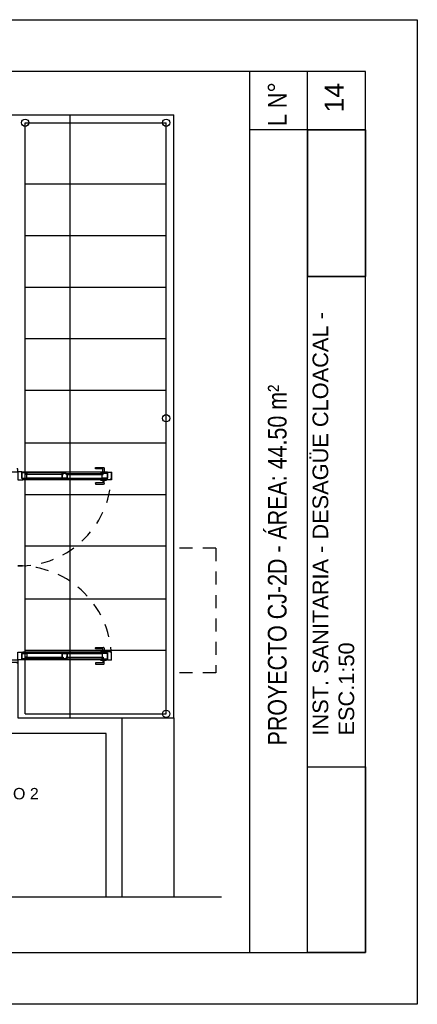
# Model space of a CAD drawing. Header units: millimetres. Extents: x 201 to 840, y 135 to 685.
# Tile 199 of 219: x 389.23 to 393.06, y 348.95 to 358.42. Entities that reach past the tile are written whole.
import ezdxf

# ---------------------------------------------------------------- set-up
doc = ezdxf.new("R2010")
doc.units = ezdxf.units.MM
doc.linetypes.add('HIDDEN', pattern=[0.375, 0.25, -0.125])
doc.linetypes.add('HIDDEN2', pattern=[0.1875, 0.125, -0.0625])
for name, color, linetype in [('01', 1, 'Continuous'), ('02', 2, 'Continuous'), ('03', 3, 'Continuous'), ('ABERTURAS', 2, 'Continuous'), ('LAMINA', 6, 'Continuous'), ('muro', 6, 'Continuous'), ('piso', 1, 'Continuous'), ('Proyeccion ALERO', 2, 'HIDDEN'), ('PROYECCIONES', 2, 'Continuous'), ('TEXT', 4, 'Continuous'), ('TEXTO LAMINA', 2, 'Continuous')]:
    doc.layers.add(name, color=color, linetype=linetype)
doc.styles.add('ARIAL', font='arial.ttf', dxfattribs={"height": 0.06})
picture_1 = doc.add_image_def('image1.jpg', size_in_pixel=(635, 198))
picture_2 = doc.add_image_def('image2.png', size_in_pixel=(322, 127))
picture_3 = doc.add_image_def('image5.jpg', size_in_pixel=(635, 198))

# ---------------------------------------------------------------- blocks, each defined once
blk = doc.blocks.new('htyht')
at = {"layer": 'piso', "linetype": 'HIDDEN2'}
for p, q in [((5.684341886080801e-14, 1.199999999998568), (-0.4037342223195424, 1.199999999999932)), ((2.387423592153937e-12, 1.199999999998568), (6.821210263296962e-13, -5.684341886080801e-14)), ((0, 0), (-0.4037342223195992, -1.364242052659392e-12))]:
    blk.add_line(p, q, dxfattribs=at)
blk = doc.blocks.new('A$C3420644B')
at = {"layer": '01'}
for p, q in [((0.03746231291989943, 0.2814323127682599), (0.8625368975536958, 0.281432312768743)), ((0.04746231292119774, 0.2114323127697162), (0.8525368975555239, 0.2114323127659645)), ((0.04746231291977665, 0.2064323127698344), (0.8525368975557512, 0.2064323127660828))]:
    blk.add_line(p, q, dxfattribs=at)
for points in [[(0.07746231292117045, 0.2609103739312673), (0.4299996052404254, 0.2609103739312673), (0.4299996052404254, 0.2569103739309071), (0.07746231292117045, 0.2569103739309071)], [(0.8225368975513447, 0.2609103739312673), (0.4699996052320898, 0.2609103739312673), (0.4699996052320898, 0.2569103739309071), (0.8225368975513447, 0.2569103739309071)]]:
    blk.add_lwpolyline(points, dxfattribs=at)
at = {"layer": '02'}
for p, q in [((0.4249996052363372, 0.2214323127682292), (0.08746231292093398, 0.2214323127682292)), ((0.4349996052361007, 0.2714323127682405), (0.08775690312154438, 0.2714323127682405)), ((0.4649996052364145, 0.2714323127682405), (0.8122423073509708, 0.2714323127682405)), ((0.474999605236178, 0.2214323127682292), (0.8125368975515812, 0.2214323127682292))]:
    blk.add_line(p, q, dxfattribs=at)
at = {"layer": '03'}
for points in [[(-3.947612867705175e-07, 0.281432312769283), (-3.947614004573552e-07, 0.2064323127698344), (0.04746231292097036, 0.2064323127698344), (0.04746231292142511, 0.216432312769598), (0.03746231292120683, 0.216432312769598), (0.03746231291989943, 0.2814323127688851), (-3.947612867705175e-07, 0.281432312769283), (-3.947612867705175e-07, 0.281432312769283)], [(0.03746231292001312, 0.2214323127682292), (0.03746231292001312, 0.2214323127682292), (0.08746231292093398, 0.2214323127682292), (0.08746231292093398, 0.2564323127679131), (0.07746231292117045, 0.2564323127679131), (0.07746231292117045, 0.2714323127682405), (0.03746231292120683, 0.2714323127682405), (0.03746231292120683, 0.2499323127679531), (0.03746231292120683, 0.2499323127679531), (0.03746231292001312, 0.2214323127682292), (0.03746231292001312, 0.2214323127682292)], [(0.4749996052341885, 0.2214323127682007), (0.4749996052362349, 0.2214323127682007), (0.4249996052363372, 0.2214323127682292), (0.4249996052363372, 0.2564323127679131), (0.4349996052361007, 0.2564323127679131), (0.4349996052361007, 0.2714323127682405), (0.4749996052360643, 0.2714323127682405), (0.4749996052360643, 0.2714323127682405), (0.4749996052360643, 0.2714323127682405)], [(0.4249996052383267, 0.2214323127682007), (0.4249996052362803, 0.2214323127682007), (0.474999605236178, 0.2214323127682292), (0.474999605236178, 0.2564323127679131), (0.4649996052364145, 0.2564323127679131), (0.4649996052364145, 0.2714323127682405), (0.4249996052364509, 0.2714323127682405), (0.4249996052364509, 0.2714323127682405), (0.4249996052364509, 0.2714323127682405)], [(0.4249996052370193, 0.2564323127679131), (0.4249996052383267, 0.2214323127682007), (0.4249996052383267, 0.2214323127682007)], [(0.4749996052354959, 0.2564323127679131), (0.4749996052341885, 0.2214323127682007), (0.4749996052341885, 0.2214323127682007)], [(0.8625368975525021, 0.2214323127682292), (0.8625368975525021, 0.2214323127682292), (0.8125368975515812, 0.2214323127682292), (0.8125368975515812, 0.2564323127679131), (0.8225368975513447, 0.2564323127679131), (0.8225368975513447, 0.2714323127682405), (0.8625368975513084, 0.2714323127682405), (0.8625368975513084, 0.2499323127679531), (0.8625368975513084, 0.2499323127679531), (0.8625368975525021, 0.2214323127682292), (0.8625368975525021, 0.2214323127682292)], [(0.8999996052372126, 0.2814323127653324), (0.8999996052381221, 0.2064323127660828), (0.8525368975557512, 0.2064323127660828), (0.8525368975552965, 0.2164323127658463), (0.8625368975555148, 0.2164323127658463), (0.8625368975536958, 0.2814323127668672), (0.8999996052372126, 0.2814323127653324), (0.8999996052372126, 0.2814323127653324)]]:
    blk.add_lwpolyline(points, dxfattribs=at)
for points in [[(0.08775690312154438, 0.2714323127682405), (0.08775690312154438, 0.2614323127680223), (0.0777569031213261, 0.2614323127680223), (0.0777569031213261, 0.2714323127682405)], [(0.4247050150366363, 0.2714323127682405), (0.4247050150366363, 0.2614323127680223), (0.4347050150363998, 0.2614323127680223), (0.4347050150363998, 0.2714323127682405)], [(0.4752941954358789, 0.2714323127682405), (0.4752941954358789, 0.2614323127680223), (0.4652941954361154, 0.2614323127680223), (0.4652941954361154, 0.2714323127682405)], [(0.8122423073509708, 0.2714323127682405), (0.8122423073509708, 0.2614323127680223), (0.8222423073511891, 0.2614323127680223), (0.8222423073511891, 0.2714323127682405)], [(0.8122423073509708, 0.2714323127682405), (0.8122423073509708, 0.2614323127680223), (0.8222423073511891, 0.2614323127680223), (0.8222423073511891, 0.2714323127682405)]]:
    blk.add_lwpolyline(points, close=True, dxfattribs=at)
at = {"layer": 'ABERTURAS', "linetype": 'HIDDEN2'}
for points in [[(0.1032146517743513, 0.2814323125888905), (0.1032146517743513, 0.2846475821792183), (0.04746231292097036, 0.2846475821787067), (0.04746231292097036, 0.2814323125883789)], [(0.1032146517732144, 0.2064323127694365), (0.1032146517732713, 0.203217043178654), (0.04746231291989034, 0.2032170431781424), (0.04746231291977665, 0.2064323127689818)]]:
    blk.add_lwpolyline(points, dxfattribs=at)
for points in [[(0.08167911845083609, 0.2846475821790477), (0.08167911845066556, 0.3094323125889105, -0.4142135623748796), (0.08367911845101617, 0.31143231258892), (0.1519978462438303, 0.3114323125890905, 0.4142135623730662), (0.1539978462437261, 0.3134323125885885), (0.1539978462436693, 0.3221135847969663, 0.414213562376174), (0.1519978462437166, 0.3241135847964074), (0.07533848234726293, 0.3241135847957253, 0.4142135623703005), (0.06899784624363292, 0.3177729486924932), (0.06899784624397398, 0.2846475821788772)], [(0.08167911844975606, 0.2032170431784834), (0.08167911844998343, 0.1784323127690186, 0.4142135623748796), (0.08367911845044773, 0.1764323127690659), (0.151997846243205, 0.1764323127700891, -0.4142135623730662), (0.1539978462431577, 0.1744323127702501), (0.1539978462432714, 0.1657510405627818, -0.414213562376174), (0.1519978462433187, 0.1637510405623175), (0.07533848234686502, 0.1637510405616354, -0.4142135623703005), (0.06899784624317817, 0.1700916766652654), (0.06899784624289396, 0.2032170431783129)]]:
    blk.add_lwpolyline(points, format="xyb", dxfattribs=at)
blk = doc.blocks.new('puerta ventana')
at = {"layer": 'ABERTURAS', "ltscale": 0.01}
for points in [[(318.8755305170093, 344.459002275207), (318.8655305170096, 344.459002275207), (318.8655305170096, 344.4290022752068), (318.8655305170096, 344.419002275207), (318.9155305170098, 344.419002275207), (318.9405305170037, 344.4190022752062), (318.940530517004, 344.429002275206), (319.0155305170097, 344.4290022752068), (319.0155305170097, 344.459002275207), (319.0055305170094, 344.459002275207)], [(318.8755305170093, 342.589502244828), (318.8655305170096, 342.589502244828), (318.8655305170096, 342.6195022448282), (318.8655305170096, 342.629502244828), (318.9155305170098, 342.629502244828), (318.9405305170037, 342.6295022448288), (318.940530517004, 342.619502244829), (319.0155305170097, 342.6195022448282), (319.0155305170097, 342.589502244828), (319.0055305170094, 342.589502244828)]]:
    blk.add_lwpolyline(points, dxfattribs=at)
at = {"layer": 'ABERTURAS', "color": 250, "linetype": 'HIDDEN2'}
for centre, start, end in [((319.0269823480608, 344.412878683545), 269.2616633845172, 1.171312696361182), ((319.0269823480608, 342.6356258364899), 358.8286873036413, 90.73833661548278)]:
    blk.add_arc(centre, 0.8887002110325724, start, end, dxfattribs=at)
at = {"layer": '01', "extrusion": (0, 0, -1), "zscale": -1, "rotation": 0.1104346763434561}
blk.add_blockref('A$C3420644B', (-319.9150232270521, 344.1458357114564), dxfattribs=at)
at = {"layer": '01', "extrusion": (0, 0, -1), "xscale": -1, "zscale": -1, "rotation": 179.8895653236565}
blk.add_blockref('A$C3420644B', (-319.9150232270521, 342.9026688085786), dxfattribs=at)

msp = doc.modelspace()

# ---------------------------------------------------------------- linework, layer by layer
msp.add_lwpolyline([(393.0607626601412, 348.9480186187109), (377.8131781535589, 348.9480186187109), (377.8131781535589, 358.4246658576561), (393.0607626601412, 358.4246658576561)], close=True)
at = {"layer": '02', "color": 1, "ltscale": 0.01}
for centre in [(389.2869800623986, 357.4328243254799), (390.6439278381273, 357.4328243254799), (390.6439278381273, 354.5882336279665), (390.6439278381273, 351.7436429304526)]:
    msp.add_circle(centre, 0.035, dxfattribs=at)
at = {"layer": 'LAMINA', "color": 2}
for p, q in [((391.4466262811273, 357.9246658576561), (391.4466262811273, 349.4480186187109)), ((392.5607626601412, 357.3657648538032), (391.4466262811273, 357.3657648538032))]:
    msp.add_line(p, q, dxfattribs=at)
at = {"layer": 'LAMINA'}
msp.add_line((392.5607626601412, 349.4480186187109), (392.5607626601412, 357.9246658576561), dxfattribs=at)
msp.add_line((392.5607626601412, 349.4480186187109), (392.5607626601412, 357.9246658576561), dxfattribs=at)
msp.add_lwpolyline([(392.5607626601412, 357.9246658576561), (378.5131781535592, 357.9246658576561), (378.5131781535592, 349.4480186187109), (392.5607626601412, 349.4480186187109)], close=True, dxfattribs=at)
at = {"layer": 'LAMINA', "color": 1}
msp.add_lwpolyline([(392.0036944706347, 349.4480186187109), (392.0036944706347, 357.9246658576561)], dxfattribs=at)
at = {"layer": 'muro', "color": 2}
msp.add_line((383.3972778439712, 349.9822695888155), (391.1763370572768, 349.9822695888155), dxfattribs=at)
msp.add_lwpolyline([(390.0665372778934, 349.9822695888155), (390.0665372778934, 351.5547745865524), (388.4315372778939, 351.5547745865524), (388.4315372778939, 351.7047745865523), (389.0665372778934, 351.7047745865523), (389.0665372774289, 352.2397745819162), (389.216537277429, 352.2397745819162), (389.2165372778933, 351.7047745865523), (390.2165372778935, 351.7047745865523), (390.2165372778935, 349.9822695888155)], dxfattribs=at)
at = {"layer": 'piso'}
msp.add_line((383.8665372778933, 357.5074986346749), (389.7165357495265, 357.5074986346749), dxfattribs=at)
at = {"layer": 'piso', "color": 1}
for p in [(389.7165357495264, 357.5074986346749), (390.717775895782, 351.7047745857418)]:
    msp.add_line(p, (390.717775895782, 357.5074986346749), dxfattribs=at)
at = {"layer": 'piso'}
msp.add_lwpolyline([(389.7165357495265, 357.5074986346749), (389.7165373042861, 351.7047745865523), (390.7165372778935, 351.7047745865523), (390.7165372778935, 351.7047745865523), (390.7165372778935, 349.9822695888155)], dxfattribs=at)
at = {"layer": 'Proyeccion ALERO', "linetype": 'HIDDEN2'}
msp.add_lwpolyline([(383.8665372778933, 349.9822695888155), (383.8665372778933, 357.5074986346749), (389.7165357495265, 357.5074986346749), (389.7165373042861, 351.7047745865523), (390.7165372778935, 351.7047745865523), (390.7165372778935, 349.9822695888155)], dxfattribs=at)
at = {"layer": 'PROYECCIONES', "color": 1}
for p, q in [((389.2869800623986, 357.4328243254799), (390.6439278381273, 357.4328243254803)), ((389.2869800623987, 351.7436429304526), (389.2869800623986, 357.4328243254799)), ((390.6439278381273, 351.7436429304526), (390.6439278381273, 357.4328243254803)), ((389.2869800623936, 356.8432563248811), (390.6439278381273, 356.8432563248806)), ((389.2869800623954, 356.3474229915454), (390.6439278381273, 356.3474229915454)), ((389.2869800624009, 355.8515896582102), (390.6439278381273, 355.8515896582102)), ((389.286980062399, 355.355756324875), (390.6439278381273, 355.355756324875)), ((389.2869800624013, 354.8599229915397), (390.6439278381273, 354.8599229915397)), ((389.2869800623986, 354.3515896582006), (390.6439278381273, 354.3515896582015)), ((389.286980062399, 353.8557563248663), (390.6439278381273, 353.8557563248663)), ((389.2869800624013, 353.3599229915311), (390.6439278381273, 353.3599229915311)), ((389.2869800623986, 352.851589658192), (390.6439278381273, 352.8515896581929)), ((389.286980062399, 352.3557563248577), (390.6439278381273, 352.3557563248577)), ((389.2869800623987, 351.7436429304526), (390.6439278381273, 351.7436429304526))]:
    msp.add_line(p, q, dxfattribs=at)
at = {"layer": 'TEXTO LAMINA'}
msp.add_lwpolyline([(392.5607626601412, 355.9533557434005), (392.5607626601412, 357.3657648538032), (392.0036944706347, 357.3657648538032), (392.0036944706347, 355.9533557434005)], close=True, dxfattribs=at)

# ---------------------------------------------------------------- block references
at = {"color": 183}
msp.add_blockref('htyht', (391.1215101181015, 352.1372730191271), dxfattribs=at)
at = {"layer": 'piso'}
msp.add_blockref('puerta ventana', (70.20100676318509, 9.64327230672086), dxfattribs=at)

# ---------------------------------------------------------------- texts
at = {"layer": 'TEXT', "style": 'ARIAL'}
msp.add_text('DORMITORIO 2', height=0.11, dxfattribs=at).set_placement((388.2905116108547, 350.9204630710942))
at = {"layer": 'TEXTO LAMINA', "color": 4, "style": 'ARIAL'}
msp.add_text('14', height=0.1824432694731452, rotation=90, dxfattribs=at).set_placement((392.3522251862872, 357.531938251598))
at = {"layer": 'TEXTO LAMINA', "char_height": 0.18, "attachment_point": 1, "rotation": 90, "style": 'ARIAL'}
for s, width, insert in [('{\\fTechnic|b0|i0|c2|p2;L N°}', 0.5399213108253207, (391.6226382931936, 357.4018780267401)), ('{\\fTechnic|b0|i0|c2|p2;PROYECTO CJ-2D - ÁREA: 44.50 m²}', 4.338060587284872, (391.6226382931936, 351.4395343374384))]:
    msp.add_mtext_dynamic_manual_height_columns(s, width=width, gutter_width=12.5, heights=[0], dxfattribs=dict(at, insert=insert))
at = {"layer": 'TEXTO LAMINA', "color": 2, "insert": (392.0529765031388, 351.5345992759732), "char_height": 0.15, "attachment_point": 1, "rotation": 90, "style": 'ARIAL'}
msp.add_mtext_dynamic_manual_height_columns('INST. SANITARIA - DESAGÜE CLOACAL - ESC.1:50', width=4.656547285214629, gutter_width=12.5, heights=[0], dxfattribs=at)

# ---------------------------------------------------------------- pictures from other files: only their frames are drawn
at = {"layer": '01'}
image = msp.add_image(picture_3, insert=(392.5607626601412, 349.4480186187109), size_in_units=(1.7865570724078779, 0.5570681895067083), rotation=90, dxfattribs=at)
image.dxf.flags = 7
at = {"layer": 'TEXTO LAMINA'}
image = msp.add_image(picture_2, insert=(392.5607626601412, 355.9533557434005), size_in_units=(1.4124091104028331, 0.5570681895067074), rotation=89.99999999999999, dxfattribs=at)
image.dxf.flags = 7
image = msp.add_image(picture_1, insert=(392.5607626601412, 349.4480186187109), size_in_units=(1.786557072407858, 0.5570681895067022), rotation=89.99999999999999, dxfattribs=at)
image.dxf.flags = 7

doc.saveas('drawing.dxf')
